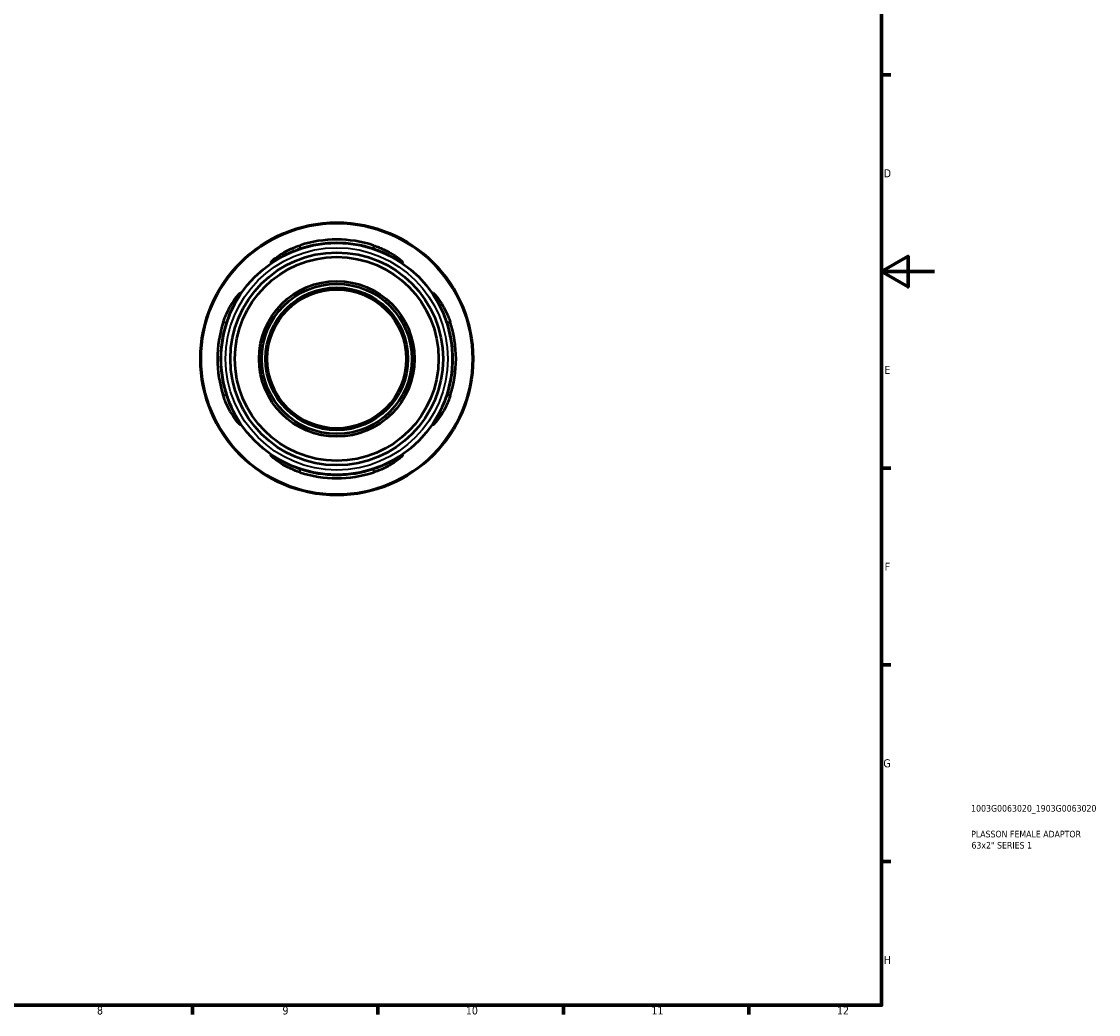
# Model space of a CAD drawing. Header units: millimetres. Extents: x 0 to 903, y 0 to 771.
# Tile 4 of 5: x 496 to 903, y 17 to 391. Entities that reach past the tile are written whole.
import ezdxf

# ---------------------------------------------------------------- set-up
doc = ezdxf.new("R2010")
doc.units = ezdxf.units.MM
for name, color, linetype, lineweight in [('Border (ANSI)', 7, 'Continuous', 70), ('Title (ISO)', 7, 'Continuous', 50), ('Visible (ANSI)', 7, 'Continuous', 50), ('Visible Narrow (ANSI)', 7, 'Continuous', 35)]:
    doc.layers.add(name, color=color, linetype=linetype, lineweight=lineweight)
doc.styles.add('Note Text (ANSI)', font='tahoma.ttf')
doc.styles.add('Note Text (ISO)', font='tahoma.ttf')

# ---------------------------------------------------------------- blocks, each defined once
blk = doc.blocks.new('Borders Default Border')
at = {"layer": 'Border (ANSI)'}
for p, q in [((821, 371.25), (824.45, 371.25)), ((821, 222.75), (824.45, 222.75)), ((821, 148.5), (824.45, 148.5)), ((821, 74.25), (824.45, 74.25)), ((560.67, 20), (560.67, 16.55)), ((630.75, 20), (630.75, 16.55)), ((700.83, 20), (700.83, 16.55)), ((770.92, 20), (770.92, 16.55))]:
    blk.add_line(p, q, dxfattribs=at)
at = {"layer": 'Border (ANSI)', "flags": 128}
for points in [[(20, 20), (20, 574), (821, 574), (821, 20), (20, 20)], [(841, 297), (821, 297), (831, 302.77), (831, 291.23), (821, 297)]]:
    blk.add_lwpolyline(points, dxfattribs=at)
at = {"layer": 'Border (ANSI)', "color": 230, "true_color": 0xff0080, "attachment_point": 7, "style": 'Note Text (ANSI)'}
for s, insert, char_height in [('D', (821.81, 332.6), 3.05), ('E', (822.05, 258.35), 3.05), ('F', (822.14, 184.1), 3.05), ('G', (821.66, 109.79), 3.05), ('H', (821.81, 35.6), 3.05), ('8', (524.63, 16.48), 3.05), ('9', (594.7, 16.49), 3.05), ('10', (663.96, 16.49), 3.048), ('11', (734.04, 16.55), 3.048), ('12', (804.13, 16.55), 3.048)]:
    blk.add_mtext(s, dxfattribs=dict(at, insert=insert, char_height=char_height))
blk = doc.blocks.new('Title Blocks ISO')
at = {"layer": 'Title (ISO)', "color": 232, "true_color": 0xca0064, "style": 'Note Text (ISO)'}
for tag, p in [('PART_NUMBER_001', (33.84, 73.13)), ('DESCRIPTION_001', (33.84, 63.4)), ('DESCRIPTION_002', (33.95, 59.18))]:
    blk.add_attdef(tag, p, '', height=2.5, dxfattribs=at)

msp = doc.modelspace()

# ---------------------------------------------------------------- linework, layer by layer
at = {"layer": 'Visible (ANSI)'}
for radius in [51.5, 43.775, 40.17, 38.47, 29.358, 28.328, 26.912, 26.25]:
    msp.add_circle((615.211, 264.055), radius, dxfattribs=at)
for radius, start, end in [(45.052, 72.08249, 107.91751), (43.776, 71.54172, 108.45828), (45.052, 162.08249, 197.91751), (43.776, 161.54172, 198.45828), (43.776, 341.54172, 18.45828), (45.052, 342.08249, 17.91751), (43.776, 251.54172, 288.45828), (45.052, 252.08249, 287.91751)]:
    msp.add_arc((615.211, 264.055), radius, start, end, dxfattribs=at)
for points, knots in [([(601.351, 305.579), (601.331, 305.572), (601.311, 305.565), (600.475, 305.285), (599.669, 304.988), (597.421, 304.087), (596.046, 303.442), (593.663, 302.216), (592.643, 301.632), (591.331, 300.884), (590.916, 300.651), (590.442, 300.434), (590.333, 300.412), (590.32, 300.529), (590.433, 300.678), (590.95, 301.201), (591.439, 301.629), (592.935, 302.777), (594.065, 303.547), (596.595, 304.984), (597.976, 305.658), (600.074, 306.486), (600.71, 306.714), (601.351, 306.922)], [-3.9051728, -3.9051728, -3.9051728, -3.9051728, -3.8988062, -3.8988062, -3.6408796, -3.6408796, -3.1569608, -3.1569608, -2.6811531, -2.6811531, -2.3504392, -2.3504392, -2.0863851, -2.0863851, -1.8045524, -1.8045524, -1.4217334, -1.4217334, -0.9031316, -0.9031316, -0.4215683, -0.4215683, -0.2181592, -0.2181592, -0.2181592, -0.2181592]), ([(629.071, 306.922), (629.819, 306.68), (630.558, 306.41), (632.83, 305.487), (634.271, 304.756), (636.776, 303.275), (637.847, 302.519), (639.209, 301.437), (639.635, 301.051), (640.052, 300.6), (640.125, 300.482), (640.048, 300.415), (639.902, 300.463), (639.331, 300.746), (638.842, 301.028), (637.367, 301.867), (636.271, 302.482), (633.75, 303.741), (632.314, 304.386), (630.229, 305.179), (629.652, 305.385), (629.071, 305.579)], [-3.9448102, -3.9448102, -3.9448102, -3.9448102, -3.7075565, -3.7075565, -3.1959749, -3.1959749, -2.6796021, -2.6796021, -2.3080914, -2.3080914, -2.0342719, -2.0342719, -1.7656173, -1.7656173, -1.4142145, -1.4142145, -0.9301364, -0.9301364, -0.4385682, -0.4385682, -0.2541221, -0.2541221, -0.2541221, -0.2541221]), ([(572.345, 277.915), (572.587, 278.662), (572.856, 279.401), (573.78, 281.674), (574.511, 283.114), (575.992, 285.62), (576.748, 286.69), (577.83, 288.053), (578.216, 288.479), (578.666, 288.896), (578.785, 288.969), (578.852, 288.891), (578.803, 288.746), (578.521, 288.174), (578.239, 287.685), (577.4, 286.211), (576.785, 285.115), (575.526, 282.593), (574.881, 281.157), (574.088, 279.073), (573.882, 278.496), (573.688, 277.915)], [-3.9448102, -3.9448102, -3.9448102, -3.9448102, -3.7075565, -3.7075565, -3.1959749, -3.1959749, -2.6796021, -2.6796021, -2.3080914, -2.3080914, -2.0342719, -2.0342719, -1.7656173, -1.7656173, -1.4142145, -1.4142145, -0.9301364, -0.9301364, -0.4385682, -0.4385682, -0.2541221, -0.2541221, -0.2541221, -0.2541221]), ([(656.735, 277.915), (656.728, 277.935), (656.722, 277.956), (656.441, 278.792), (656.144, 279.597), (655.243, 281.845), (654.598, 283.22), (653.372, 285.604), (652.788, 286.624), (652.041, 287.936), (651.808, 288.35), (651.59, 288.824), (651.568, 288.934), (651.686, 288.946), (651.835, 288.834), (652.358, 288.317), (652.785, 287.827), (653.933, 286.332), (654.703, 285.202), (656.14, 282.672), (656.814, 281.291), (657.642, 279.193), (657.871, 278.557), (658.078, 277.915)], [-3.9051728, -3.9051728, -3.9051728, -3.9051728, -3.8988062, -3.8988062, -3.6408796, -3.6408796, -3.1569608, -3.1569608, -2.6811531, -2.6811531, -2.3504392, -2.3504392, -2.0863851, -2.0863851, -1.8045524, -1.8045524, -1.4217334, -1.4217334, -0.9031316, -0.9031316, -0.4215683, -0.4215683, -0.2181592, -0.2181592, -0.2181592, -0.2181592]), ([(573.688, 250.195), (573.695, 250.175), (573.701, 250.155), (573.982, 249.319), (574.279, 248.513), (575.18, 246.265), (575.825, 244.89), (577.051, 242.507), (577.635, 241.486), (578.382, 240.174), (578.615, 239.76), (578.833, 239.286), (578.855, 239.176), (578.737, 239.164), (578.588, 239.276), (578.065, 239.794), (577.638, 240.283), (576.49, 241.779), (575.72, 242.909), (574.283, 245.439), (573.609, 246.82), (572.781, 248.918), (572.552, 249.553), (572.345, 250.195)], [-3.9051728, -3.9051728, -3.9051728, -3.9051728, -3.8988062, -3.8988062, -3.6408796, -3.6408796, -3.1569608, -3.1569608, -2.6811531, -2.6811531, -2.3504392, -2.3504392, -2.0863851, -2.0863851, -1.8045524, -1.8045524, -1.4217334, -1.4217334, -0.9031316, -0.9031316, -0.4215683, -0.4215683, -0.2181592, -0.2181592, -0.2181592, -0.2181592]), ([(658.078, 250.195), (657.836, 249.448), (657.567, 248.709), (656.643, 246.436), (655.912, 244.996), (654.431, 242.491), (653.675, 241.42), (652.593, 240.057), (652.207, 239.632), (651.757, 239.214), (651.638, 239.141), (651.571, 239.219), (651.62, 239.365), (651.902, 239.936), (652.184, 240.425), (653.023, 241.9), (653.638, 242.996), (654.897, 245.517), (655.542, 246.953), (656.335, 249.038), (656.541, 249.615), (656.735, 250.195)], [-3.9448102, -3.9448102, -3.9448102, -3.9448102, -3.7075565, -3.7075565, -3.1959749, -3.1959749, -2.6796021, -2.6796021, -2.3080914, -2.3080914, -2.0342719, -2.0342719, -1.7656173, -1.7656173, -1.4142145, -1.4142145, -0.9301364, -0.9301364, -0.4385682, -0.4385682, -0.2541221, -0.2541221, -0.2541221, -0.2541221]), ([(601.351, 221.189), (600.604, 221.43), (599.865, 221.7), (597.593, 222.624), (596.152, 223.354), (593.647, 224.836), (592.576, 225.591), (591.214, 226.674), (590.788, 227.06), (590.371, 227.51), (590.298, 227.628), (590.375, 227.696), (590.521, 227.647), (591.092, 227.364), (591.581, 227.083), (593.056, 226.243), (594.152, 225.628), (596.673, 224.37), (598.109, 223.725), (600.194, 222.931), (600.771, 222.725), (601.351, 222.532)], [-3.9448102, -3.9448102, -3.9448102, -3.9448102, -3.7075565, -3.7075565, -3.1959749, -3.1959749, -2.6796021, -2.6796021, -2.3080914, -2.3080914, -2.0342719, -2.0342719, -1.7656173, -1.7656173, -1.4142145, -1.4142145, -0.9301364, -0.9301364, -0.4385682, -0.4385682, -0.2541221, -0.2541221, -0.2541221, -0.2541221]), ([(629.071, 222.532), (629.092, 222.538), (629.112, 222.545), (629.948, 222.826), (630.754, 223.123), (633.002, 224.024), (634.376, 224.669), (636.76, 225.895), (637.78, 226.479), (639.092, 227.226), (639.507, 227.459), (639.981, 227.676), (640.09, 227.699), (640.102, 227.581), (639.99, 227.432), (639.473, 226.909), (638.983, 226.481), (637.488, 225.333), (636.358, 224.564), (633.828, 223.126), (632.447, 222.452), (630.349, 221.624), (629.713, 221.396), (629.071, 221.189)], [-3.9051728, -3.9051728, -3.9051728, -3.9051728, -3.8988062, -3.8988062, -3.6408796, -3.6408796, -3.1569608, -3.1569608, -2.6811531, -2.6811531, -2.3504392, -2.3504392, -2.0863851, -2.0863851, -1.8045524, -1.8045524, -1.4217334, -1.4217334, -0.9031316, -0.9031316, -0.4215683, -0.4215683, -0.2181592, -0.2181592, -0.2181592, -0.2181592])]:
    msp.add_open_spline(points, degree=3, knots=knots, dxfattribs=at)
at = {"layer": 'Visible Narrow (ANSI)'}
for p, q in [((601.351, 305.646), (601.351, 306.855)), ((629.071, 306.855), (629.071, 305.646)), ((572.412, 277.915), (573.621, 277.915)), ((656.802, 277.915), (658.011, 277.915)), ((573.621, 250.195), (572.412, 250.195)), ((658.011, 250.195), (656.802, 250.195)), ((601.351, 221.256), (601.351, 222.464)), ((629.071, 222.464), (629.071, 221.256))]:
    msp.add_line(p, q, dxfattribs=at)
for radius in [51.122, 41.972]:
    msp.add_circle((615.211, 264.055), radius, dxfattribs=at)

# ---------------------------------------------------------------- block references
msp.add_blockref('Borders Default Border', (0, 0))
msp.add_blockref('Title Blocks ISO', (821, 20)).add_auto_attribs({'PART_NUMBER_001': '1003G0063020_1903G0063020', 'DESCRIPTION_001': 'PLASSON FEMALE ADAPTOR', 'DESCRIPTION_002': '63x2" SERIES 1'})

doc.saveas('drawing.dxf')
